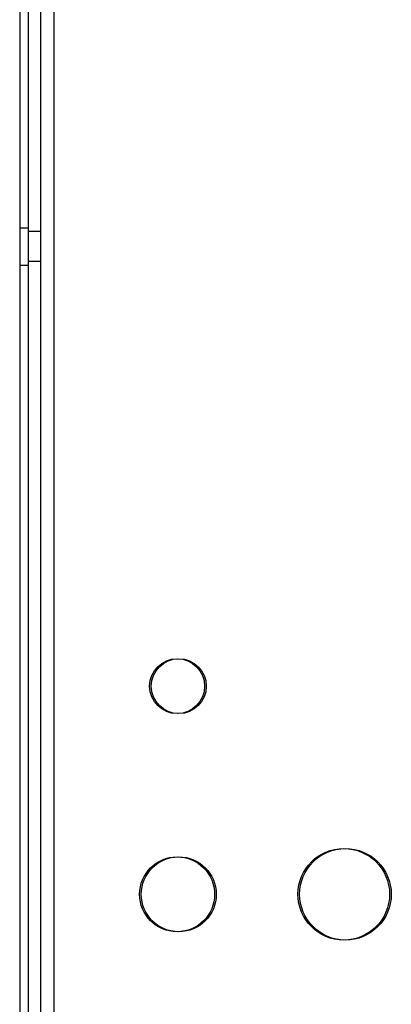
# Model space of a CAD drawing. Header units: millimetres. Extents: x 69 to 555, y 191 to 678.
# Tile 2 of 8: x 71 to 116, y 316 to 434. Entities that reach past the tile are written whole.
import ezdxf

# ---------------------------------------------------------------- set-up
doc = ezdxf.new("R2010")
doc.units = ezdxf.units.MM
doc.header["$LTSCALE"] = 56.635799
doc.layers.get('0').update_dxf_attribs({"linetype": 'CONTINUOUS'})

msp = doc.modelspace()

# ---------------------------------------------------------------- linework, layer by layer
at = {"color": 7, "linetype": 'Continuous'}
for p, q in [((75.58, 586.27), (75.58, 191.27)), ((71.48, 583.17), (71.48, 234.17)), ((72.48, 583.17), (72.48, 194.37)), ((73.98, 583.17), (73.98, 194.37)), ((71.48, 409.42), (72.48, 409.42)), ((73.98, 408.97), (72.48, 408.97)), ((71.48, 404.92), (72.48, 404.92)), ((73.98, 405.37), (72.48, 405.37))]:
    msp.add_line(p, q, dxfattribs=at)
for centre, radius in [((90.38, 354.37), 3.3), ((90.58, 354.37), 3.3), ((110.38, 329.37), 5.5), ((110.58, 329.37), 5.5), ((90.38, 329.37), 4.5), ((90.58, 329.37), 4.5)]:
    msp.add_circle(centre, radius, dxfattribs=at)

doc.saveas('drawing.dxf')
